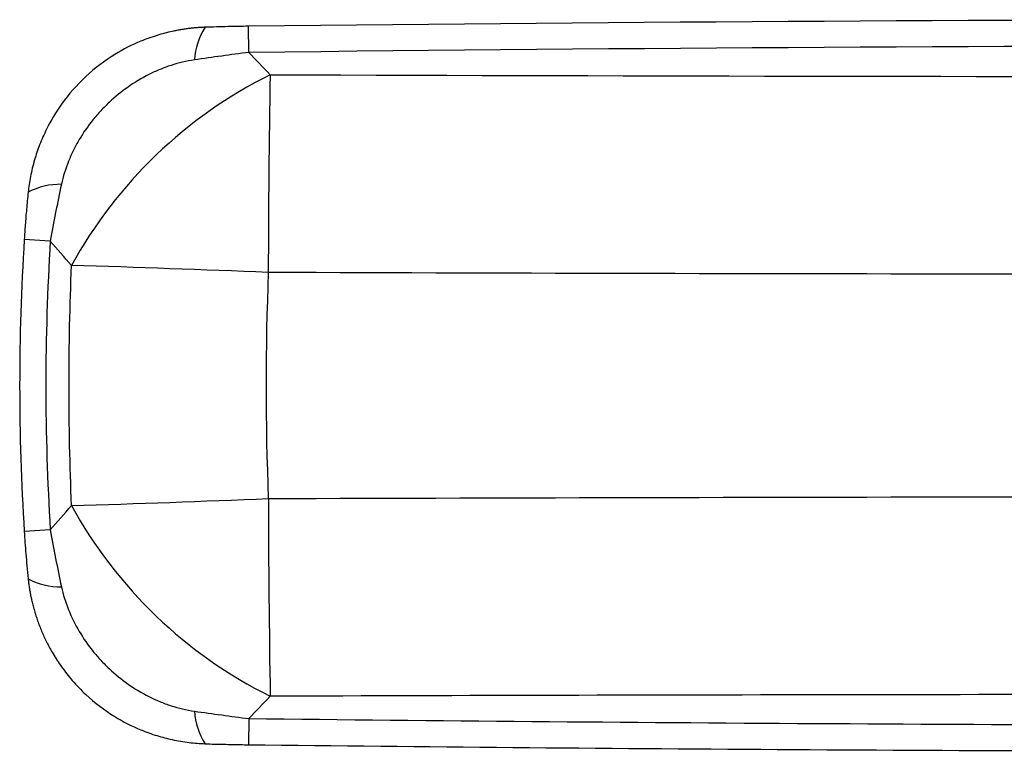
# Paper-space layout '_Bottom' of a CAD drawing. Header units: millimetres. Extents: x -8 to 293, y 158 to 238.
# Tile 1 of 3: x -8 to 99, y 158 to 238. Entities that reach past the tile are written whole.
import ezdxf

# ---------------------------------------------------------------- set-up
doc = ezdxf.new("R2010")
doc.units = ezdxf.units.MM

psp = doc.layouts.new('_Bottom')

# ---------------------------------------------------------------- linework, layer by layer
at = {"color": 7, "linetype": 'Continuous', "lineweight": 25}
for p, q in [((16.97, 234.33), (16.93, 237.18)), ((-4.66, 213.78), (-7.5, 213.96)), ((-4.66, 182.31), (-7.5, 182.13)), ((16.97, 161.76), (16.93, 158.91))]:
    psp.add_line(p, q, dxfattribs=at)
for centre, radius, start, end in [((142.36, -10640.58), 10878.48, 89.339383, 90.660617), ((18.43, 233.1), 7.39, 147.5231, 176.7487), ((142.36, -10640.58), 10875.63, 89.339383, 90.660617), ((41.59, 187.01), 50.12, 116.4098, 151.2336), ((1604.72, 206.1), 1585.64, 179.06776, 179.84603), ((-3.56, 212.43), 7.54, 89.1164, 117.7611), ((246.86, 198.04), 254.86, 176.4201, 183.5801), ((246.86, 198.04), 252.01, 176.4201, 183.5801), ((-62.39, -1765.85), 1977.89, 87.63908, 88.26049), ((-62.39, 2161.95), 1977.9, 271.73973, 272.36115), ((1584.73, 189.8), 1565.64, 180.149, 180.93721), ((41.59, 209.08), 50.12, 208.7665, 243.5903), ((-3.56, 183.66), 7.54, 242.2391, 270.8838), ((18.43, 162.98), 7.39, 183.2513, 212.4769), ((142.36, 11036.67), 10875.63, 269.339383, 269.989095), ((142.36, 11036.67), 10878.48, 269.339383, 269.946209)]:
    psp.add_arc(centre, radius, start, end, dxfattribs=at)
for points, knots in [([(16.93, 237.18), (16.19, 237.17), (14.61, 237.15), (13.03, 237.1), (12.19, 237.07)], [0, 0, 0, 0, 0.47115, 1, 1, 1, 1]), ([(12.19, 237.07), (12.05, 237.07), (11.77, 237.05), (11.35, 237.03), (10.91, 236.99), (10.47, 236.94), (10.02, 236.88), (9.57, 236.81), (9.1, 236.72), (8.23, 236.54), (6.92, 236.2), (4.79, 235.44), (2.09, 234.06), (-0.89, 231.8), (-3.37, 228.98), (-4.92, 226.38), (-5.83, 224.32), (-6.32, 222.88), (-6.63, 221.73), (-6.82, 220.83), (-6.97, 219.96), (-7.04, 219.38), (-7.07, 219.1)], [0, 0, 0, 0, 0.014587, 0.029452, 0.044601, 0.060046, 0.075796, 0.091863, 0.10826, 0.125, 0.184811, 0.25012, 0.360559, 0.499881, 0.638992, 0.749656, 0.814738, 0.874284, 0.90759, 0.939587, 0.970365, 1, 1, 1, 1]), ([(11.05, 233.52), (10.18, 233.4), (9.33, 233.19), (8.08, 232.79), (7.66, 232.63), (6.85, 232.3), (6.45, 232.12), (5.28, 231.52), (4.53, 231.07), (3.09, 230.06), (2.41, 229.51), (1.46, 228.61), (1.15, 228.3), (0.55, 227.66), (0.26, 227.33), (-0.57, 226.3), (-1.07, 225.59), (-1.73, 224.46), (-1.94, 224.08), (-2.33, 223.29), (-2.51, 222.89), (-3, 221.66), (-3.26, 220.83), (-3.45, 219.97)], [0, 0, 0, 0, 0.125, 0.125, 0.1875, 0.1875, 0.25, 0.25, 0.375, 0.375, 0.5, 0.5, 0.5625, 0.5625, 0.625, 0.625, 0.75, 0.75, 0.8125, 0.8125, 0.875, 0.875, 1, 1, 1, 1]), ([(-7.07, 219.1), (-7.11, 218.79), (-7.17, 218.17), (-7.25, 217.27), (-7.33, 216.4), (-7.39, 215.56), (-7.45, 214.75), (-7.48, 214.22), (-7.5, 213.96)], [0, 0, 0, 0, 0.183077, 0.358917, 0.528046, 0.690962, 0.848133, 1, 1, 1, 1]), ([(-7.5, 182.13), (-7.47, 181.74), (-7.42, 180.92), (-7.33, 179.68), (-7.21, 178.36), (-7.12, 177.45), (-7.07, 176.99)], [0, 0, 0, 0, 0.229931, 0.472088, 0.728165, 1, 1, 1, 1]), ([(-7.07, 176.99), (-7.06, 176.83), (-7.02, 176.52), (-6.95, 176.04), (-6.87, 175.55), (-6.78, 175.05), (-6.67, 174.55), (-6.54, 174.03), (-6.39, 173.49), (-6.23, 172.95), (-6.04, 172.4), (-5.83, 171.84), (-5.61, 171.27), (-5.35, 170.7), (-4.96, 169.87), (-4.35, 168.75), (-3.42, 167.33), (-2.25, 165.84), (-0.39, 163.91), (2.08, 162.03), (4.78, 160.65), (6.91, 159.89), (8.37, 159.51), (9.54, 159.28), (10.45, 159.15), (11.33, 159.06), (11.91, 159.03), (12.19, 159.02)], [0, 0, 0, 0, 0.016307, 0.033053, 0.05025, 0.067911, 0.08605, 0.104685, 0.123835, 0.14352, 0.163767, 0.184601, 0.206008, 0.227834, 0.250082, 0.301819, 0.360621, 0.426992, 0.50003, 0.639082, 0.74973, 0.814985, 0.874321, 0.907639, 0.939631, 0.970392, 1, 1, 1, 1]), ([(-3.45, 176.12), (-3.26, 175.26), (-3, 174.42), (-2.35, 172.8), (-1.96, 172.01), (-1.07, 170.5), (-0.57, 169.78), (0.26, 168.76), (0.55, 168.43), (1.15, 167.78), (1.46, 167.47), (2.41, 166.58), (3.09, 166.03), (4.53, 165.02), (5.28, 164.56), (6.45, 163.97), (6.85, 163.79), (7.66, 163.45), (8.07, 163.3), (9.33, 162.89), (10.18, 162.69), (11.05, 162.56)], [0, 0, 0, 0, 0.125, 0.125, 0.25, 0.25, 0.375, 0.375, 0.4375, 0.4375, 0.5, 0.5, 0.625, 0.625, 0.75, 0.75, 0.8125, 0.8125, 0.875, 0.875, 1, 1, 1, 1]), ([(12.19, 159.02), (12.54, 159), (13.22, 158.98), (14.21, 158.96), (15.15, 158.94), (16.06, 158.92), (16.65, 158.91), (16.93, 158.91)], [0, 0, 0, 0, 0.219477, 0.428288, 0.62739, 0.817682, 1, 1, 1, 1])]:
    psp.add_open_spline(points, degree=3, knots=knots, dxfattribs=at)
for points in [[(16.97, 234.33), (15, 234.08), (13.02, 233.81), (11.05, 233.52)], [(16.97, 234.33), (17.74, 233.52), (18.52, 232.71), (19.3, 231.9)], [(19.3, 231.9), (101.33, 231.63), (183.39, 231.63), (265.42, 231.9)], [(-3.45, 219.97), (-3.89, 217.91), (-4.29, 215.85), (-4.66, 213.78)], [(-2.35, 211.13), (-3.12, 212.01), (-3.89, 212.89), (-4.66, 213.78)], [(-2.35, 184.96), (-2.71, 193.68), (-2.71, 202.4), (-2.35, 211.13)], [(19.09, 210.36), (18.77, 202.15), (18.77, 193.94), (19.09, 185.73)], [(102.56, 210.17), (74.74, 210.2), (46.91, 210.26), (19.09, 210.36)], [(19.09, 185.73), (46.91, 185.82), (74.74, 185.89), (102.56, 185.92)], [(-4.66, 182.31), (-3.89, 183.19), (-3.12, 184.08), (-2.35, 184.96)], [(-4.66, 182.31), (-4.29, 180.24), (-3.89, 178.18), (-3.45, 176.12)], [(19.3, 164.19), (18.52, 163.38), (17.74, 162.57), (16.97, 161.76)], [(145.92, 164.39), (103.71, 164.4), (61.5, 164.33), (19.3, 164.19)], [(11.05, 162.56), (13.02, 162.28), (15, 162.01), (16.97, 161.76)]]:
    psp.add_open_spline(points, degree=3, dxfattribs=at)

doc.saveas('drawing.dxf')
